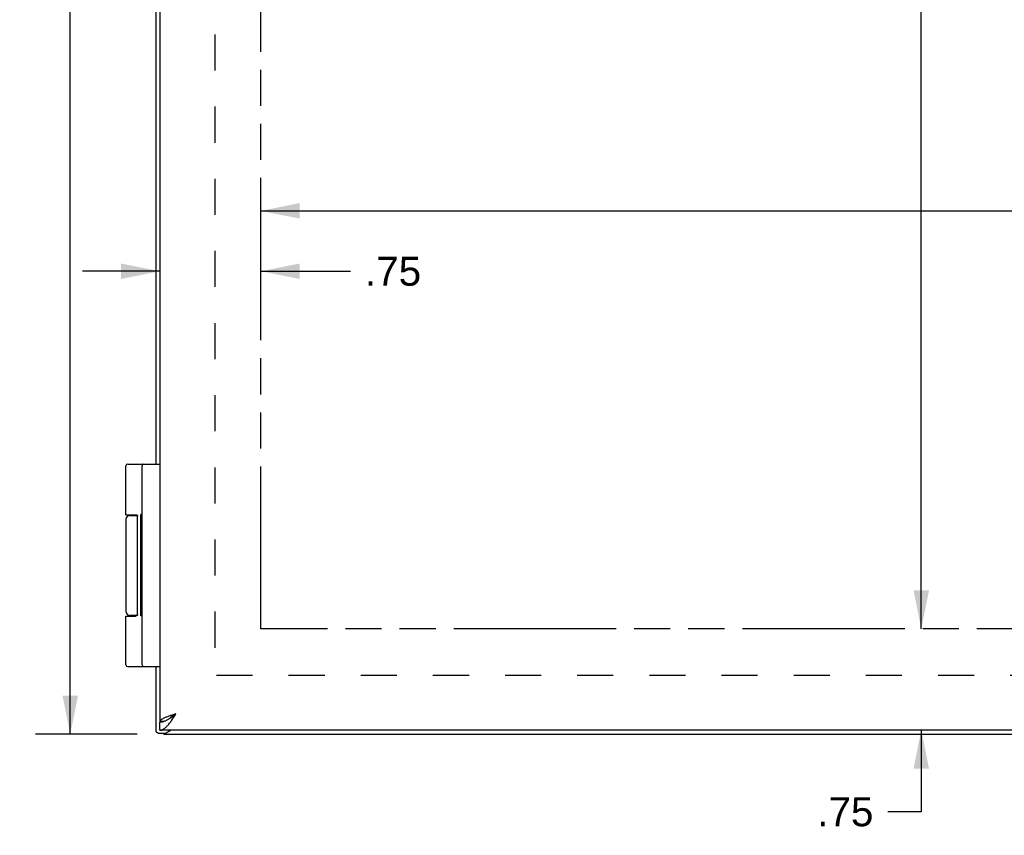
# Model space of a CAD drawing. Header units: inches. Extents: x 0 to 48.6, y 0 to 31.4.
# Tile 3 of 10: x 5.4 to 12.7, y 9 to 15.1. Entities that reach past the tile are written whole.
import ezdxf

# ---------------------------------------------------------------- set-up
doc = ezdxf.new("R2010")
doc.units = ezdxf.units.IN
doc.header["$LTSCALE"] = 2.671429
doc.header["$MEASUREMENT"] = 0
doc.linetypes.add('HIDDEN', pattern=[0.2, 0.1, -0.1])
doc.linetypes.add('PHANTOM', pattern=[0.8, 0.45, -0.05, 0.1, -0.05, 0.1, -0.05])
doc.layers.get('0').update_dxf_attribs({"linetype": 'CONTINUOUS'})
for name, color, linetype in [('02___PRT_ALL_AXES', 7, 'CONTINUOUS'), ('AVAIL_DOOR_SPACE', 7, 'CONTINUOUS'), ('DEFAULT_2', 8, 'HIDDEN'), ('DIMENSIONS', 7, 'CONTINUOUS')]:
    doc.layers.add(name, color=color, linetype=linetype)
doc.styles.get("Standard").update_dxf_attribs({"font": 'arial.ttf'})
doc.dimstyles.new('DIMSTYLE_1', dxfattribs={"dimtxt": 0.214286, "dimasz": 0.285714, "dimexe": 0.09, "dimexo": 0.07, "dimgap": 0.0375, "dimtad": 0, "dimtih": 1, "dimtoh": 1, "dimzin": 4, "dimdsep": 46, "dimtxsty": 'Standard', "dimblk": '_FILLED', "dimblk1": '_FILLED', "dimblk2": '_FILLED', "dimcen": 0.09, "dimazin": 1, "dimtfac": 1, "dimtofl": 0, "dimtmove": 0, "dimatfit": 3, "dimldrblk": '_FILLED', "dimfxl": 0, "dimtolj": 1, "dimtzin": 4, "dimarcsym": 0})

# ---------------------------------------------------------------- blocks, each defined once
blk = doc.blocks.new('_FILLED')
at = {"color": 0, "linetype": 'ByBlock'}
blk.add_solid([(0, 0), (-1, 0.2), (-1, -0.2)], dxfattribs=at)
blk = doc.blocks.new('*D6')
at = {"layer": 'DIMENSIONS', "color": 2, "linetype": 'Continuous'}
for p, q in [((6.2332, 21.7906), (5.4816, 21.7906)), ((5.7387, 21.7906), (5.7387, 16.0049)), ((5.7387, 9.7906), (5.7387, 15.5763)), ((6.2332, 9.7906), (5.4816, 9.7906))]:
    blk.add_line(p, q, dxfattribs=at)
at = {"layer": 'DIMENSIONS', "color": 2, "linetype": 'Continuous', "xscale": 0.2857142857, "yscale": 0.2857142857, "zscale": 0.2857142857}
for p, rotation in [((5.7387, 21.7906), 90), ((5.7387, 9.7906), 270)]:
    blk.add_blockref('_FILLED', p, dxfattribs=dict(at, rotation=rotation))
at = {"layer": 'DIMENSIONS', "color": 2, "linetype": 'Continuous', "insert": (5.7387, 15.8977), "char_height": 0.21429, "width": 0.748805, "attachment_point": 2, "line_spacing_factor": 0.9}
blk.add_mtext('12.00', dxfattribs=at)
blk = doc.blocks.new('*D15')
at = {"layer": 'DIMENSIONS', "color": 2, "linetype": 'Continuous'}
for p, q in [((12.0397, 21.0106), (12.0397, 16.0049)), ((12.0397, 10.5706), (12.0397, 15.5763))]:
    blk.add_line(p, q, dxfattribs=at)
at = {"layer": 'DIMENSIONS', "color": 2, "linetype": 'Continuous', "xscale": 0.2857142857, "yscale": 0.2857142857, "zscale": 0.2857142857}
for p, rotation in [((12.0397, 21.0106), 90), ((12.0397, 10.5706), 270)]:
    blk.add_blockref('_FILLED', p, dxfattribs=dict(at, rotation=rotation))
at = {"layer": 'DIMENSIONS', "color": 2, "linetype": 'Continuous', "insert": (12.0397, 15.8977), "char_height": 0.21429, "width": 0.748805, "attachment_point": 2, "line_spacing_factor": 0.9}
blk.add_mtext('10.44', dxfattribs=at)
blk = doc.blocks.new('*D16')
at = {"layer": 'DIMENSIONS', "color": 2, "linetype": 'Continuous'}
for p, q in [((7.1508, 13.6663), (14.5926, 13.6663)), ((20.4658, 13.6663), (15.5557, 13.6663))]:
    blk.add_line(p, q, dxfattribs=at)
at = {"layer": 'DIMENSIONS', "color": 2, "linetype": 'Continuous', "xscale": 0.2857142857, "yscale": 0.2857142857, "zscale": 0.2857142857, "rotation": 180}
blk.add_blockref('_FILLED', (7.1508, 13.6663), dxfattribs=at)
at = {"layer": 'DIMENSIONS', "color": 2, "linetype": 'Continuous', "xscale": 0.2857142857, "yscale": 0.2857142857, "zscale": 0.2857142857}
blk.add_blockref('_FILLED', (20.4658, 13.6663), dxfattribs=at)
at = {"layer": 'DIMENSIONS', "color": 2, "linetype": 'Continuous', "insert": (15.0741, 13.7735), "char_height": 0.21429, "width": 0.748805, "attachment_point": 2, "line_spacing_factor": 0.9}
blk.add_mtext('13.32', dxfattribs=at)
blk = doc.blocks.new('*D17')
at = {"layer": 'DIMENSIONS', "color": 2, "linetype": 'Continuous'}
for p, q in [((6.4008, 13.2192), (5.8293, 13.2192)), ((7.1508, 13.2192), (7.8135, 13.2192))]:
    blk.add_line(p, q, dxfattribs=at)
at = {"layer": 'DIMENSIONS', "color": 2, "linetype": 'Continuous', "xscale": 0.2857142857, "yscale": 0.2857142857, "zscale": 0.2857142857}
blk.add_blockref('_FILLED', (6.4008, 13.2192), dxfattribs=at)
at = {"layer": 'DIMENSIONS', "color": 2, "linetype": 'Continuous', "xscale": 0.2857142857, "yscale": 0.2857142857, "zscale": 0.2857142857, "rotation": 180}
blk.add_blockref('_FILLED', (7.1508, 13.2192), dxfattribs=at)
at = {"layer": 'DIMENSIONS', "color": 2, "linetype": 'Continuous', "insert": (7.9206, 13.3263), "char_height": 0.21429, "width": 0.415826, "attachment_point": 1, "line_spacing_factor": 0.9}
blk.add_mtext('.75', dxfattribs=at)
blk = doc.blocks.new('*D19')
at = {"layer": 'DIMENSIONS', "color": 2, "linetype": 'Continuous'}
for p, q in [((12.0397, 10.5706), (12.0397, 11.142)), ((12.0397, 9.8206), (12.0397, 9.2155)), ((12.0397, 9.2155), (11.7922, 9.2155))]:
    blk.add_line(p, q, dxfattribs=at)
at = {"layer": 'DIMENSIONS', "color": 2, "linetype": 'Continuous', "xscale": 0.2857142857, "yscale": 0.2857142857, "zscale": 0.2857142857}
for p, rotation in [((12.0397, 10.5706), 270), ((12.0397, 9.8206), 90)]:
    blk.add_blockref('_FILLED', p, dxfattribs=dict(at, rotation=rotation))
at = {"layer": 'DIMENSIONS', "color": 2, "linetype": 'Continuous', "insert": (11.6851, 9.3226), "char_height": 0.21429, "width": 0.415826, "attachment_point": 3, "line_spacing_factor": 0.9}
blk.add_mtext('.75', dxfattribs=at)

msp = doc.modelspace()

# ---------------------------------------------------------------- linework, layer by layer
at = {"color": 3, "linetype": 'Continuous'}
for p, q in [((6.4008, 21.6956), (6.4008, 9.8856)), ((6.3713, 19.7906), (6.3713, 11.7906)), ((6.3713, 10.2906), (6.3713, 9.811)), ((6.4018, 9.8856), (6.4008, 9.8856)), ((22.3408, 9.8206), (6.4008, 9.8206)), ((6.4192, 9.8206), (6.4142, 9.8155)), ((6.4313, 9.7906), (22.3113, 9.7906))]:
    msp.add_line(p, q, dxfattribs=at)
at = {"color": 7, "linetype": 'Continuous'}
for p, q in [((6.1639, 11.7906), (6.4008, 11.7906)), ((6.2708, 10.3036), (6.2708, 11.7776)), ((6.1809, 11.4106), (6.2349, 11.4106)), ((6.2364, 10.6756), (6.2364, 11.4056)), ((6.1509, 10.6656), (6.2208, 10.6656)), ((6.2349, 10.6706), (6.1809, 10.6706)), ((6.1639, 10.2906), (6.4008, 10.2906)), ((6.4008, 9.8206), (6.4008, 9.8806)), ((6.4018, 9.8856), (6.4321, 9.8856)), ((6.3903, 9.7988), (6.4408, 9.7988)), ((6.4313, 9.7906), (6.4313, 9.7988)), ((6.4332, 9.7906), (6.4332, 9.7988))]:
    msp.add_line(p, q, dxfattribs=at)
for points in [[(6.1509, 11.4156), (6.2208, 11.4156), (6.2214, 11.4156), (6.222, 11.4156), (6.2226, 11.4155), (6.2231, 11.4155), (6.2237, 11.4155), (6.2242, 11.4154), (6.2247, 11.4154), (6.2252, 11.4153), (6.2256, 11.4153), (6.2261, 11.4152), (6.2265, 11.4151), (6.2269, 11.4151), (6.2273, 11.415), (6.2276, 11.4149), (6.228, 11.4148), (6.2283, 11.4148), (6.2287, 11.4147), (6.229, 11.4146), (6.2293, 11.4145), (6.2296, 11.4144), (6.2298, 11.4143), (6.2301, 11.4142), (6.2304, 11.4141), (6.2306, 11.414), (6.2308, 11.4139), (6.2311, 11.4138), (6.2313, 11.4136), (6.2315, 11.4135), (6.2317, 11.4134), (6.2319, 11.4133), (6.2321, 11.4132), (6.2323, 11.4131), (6.2325, 11.413), (6.2326, 11.4128), (6.2328, 11.4127), (6.2329, 11.4126), (6.2331, 11.4125), (6.2332, 11.4124), (6.2334, 11.4122), (6.2335, 11.4121), (6.2337, 11.412), (6.2338, 11.4119), (6.2339, 11.4117), (6.234, 11.4116), (6.2341, 11.4115), (6.2343, 11.4114), (6.2344, 11.4113), (6.2345, 11.4111), (6.2346, 11.411), (6.2347, 11.4109), (6.2347, 11.4108), (6.2348, 11.4106), (6.2349, 11.4105), (6.235, 11.4104), (6.2351, 11.4103), (6.2351, 11.4102), (6.2352, 11.41), (6.2353, 11.4099), (6.2354, 11.4098), (6.2354, 11.4097), (6.2355, 11.4096), (6.2355, 11.4094), (6.2356, 11.4093), (6.2356, 11.4092), (6.2357, 11.4091), (6.2358, 11.409), (6.2358, 11.4089), (6.2358, 11.4087), (6.2359, 11.4086), (6.2359, 11.4085), (6.236, 11.4084), (6.236, 11.4083), (6.236, 11.4082), (6.2361, 11.4081), (6.2361, 11.408), (6.2361, 11.4078), (6.2362, 11.4077), (6.2362, 11.4076), (6.2362, 11.4075), (6.2362, 11.4074), (6.2363, 11.4073), (6.2363, 11.4072), (6.2363, 11.4071), (6.2363, 11.407), (6.2363, 11.4069), (6.2364, 11.4068), (6.2364, 11.4066), (6.2364, 11.4065), (6.2364, 11.4064), (6.2364, 11.4063), (6.2364, 11.4062), (6.2364, 11.4061), (6.2364, 11.406), (6.2364, 11.4059), (6.2364, 11.4058), (6.2364, 11.4057), (6.2364, 11.4056)], [(6.2364, 10.6756), (6.2364, 10.6755), (6.2364, 10.6754), (6.2364, 10.6753), (6.2364, 10.6752), (6.2364, 10.675), (6.2364, 10.6749), (6.2364, 10.6748), (6.2364, 10.6747), (6.2364, 10.6746), (6.2364, 10.6745), (6.2364, 10.6744), (6.2363, 10.6743), (6.2363, 10.6742), (6.2363, 10.6741), (6.2363, 10.674), (6.2363, 10.6739), (6.2362, 10.6738), (6.2362, 10.6736), (6.2362, 10.6735), (6.2362, 10.6734), (6.2361, 10.6733), (6.2361, 10.6732), (6.2361, 10.6731), (6.236, 10.673), (6.236, 10.6729), (6.236, 10.6728), (6.2359, 10.6726), (6.2359, 10.6725), (6.2358, 10.6724), (6.2358, 10.6723), (6.2358, 10.6722), (6.2357, 10.6721), (6.2356, 10.6719), (6.2356, 10.6718), (6.2355, 10.6717), (6.2355, 10.6716), (6.2354, 10.6715), (6.2354, 10.6714), (6.2353, 10.6712), (6.2352, 10.6711), (6.2351, 10.671), (6.2351, 10.6709), (6.235, 10.6708), (6.2349, 10.6706), (6.2348, 10.6705), (6.2347, 10.6704), (6.2347, 10.6703), (6.2346, 10.6702), (6.2345, 10.67), (6.2344, 10.6699), (6.2343, 10.6698), (6.2341, 10.6697), (6.234, 10.6695), (6.2339, 10.6694), (6.2338, 10.6693), (6.2337, 10.6692), (6.2335, 10.669), (6.2334, 10.6689), (6.2332, 10.6688), (6.2331, 10.6687), (6.2329, 10.6686), (6.2328, 10.6684), (6.2326, 10.6683), (6.2325, 10.6682), (6.2323, 10.6681), (6.2321, 10.668), (6.2319, 10.6679), (6.2317, 10.6677), (6.2315, 10.6676), (6.2313, 10.6675), (6.2311, 10.6674), (6.2308, 10.6673), (6.2306, 10.6672), (6.2304, 10.6671), (6.2301, 10.667), (6.2298, 10.6669), (6.2296, 10.6668), (6.2293, 10.6667), (6.229, 10.6666), (6.2287, 10.6665), (6.2283, 10.6664), (6.228, 10.6663), (6.2276, 10.6662), (6.2273, 10.6662), (6.2269, 10.6661), (6.2265, 10.666), (6.2261, 10.6659), (6.2256, 10.6659), (6.2252, 10.6658), (6.2247, 10.6658), (6.2242, 10.6657), (6.2237, 10.6657), (6.2231, 10.6657), (6.2226, 10.6656), (6.222, 10.6656), (6.2214, 10.6656), (6.2208, 10.6656)], [(6.4008, 9.8806), (6.405, 9.8807), (6.4093, 9.881), (6.4136, 9.8814), (6.4179, 9.8821), (6.4222, 9.8829), (6.4265, 9.8839), (6.4308, 9.8851), (6.4351, 9.8865), (6.4393, 9.8881), (6.4436, 9.8898), (6.4479, 9.8916), (6.4522, 9.8937), (6.4565, 9.8958), (6.4607, 9.8981), (6.465, 9.9006), (6.4693, 9.9032), (6.4736, 9.9058), (6.4779, 9.9086), (6.4822, 9.9115), (6.4865, 9.9145), (6.4907, 9.9176), (6.495, 9.9208), (6.4993, 9.924), (6.5036, 9.9272), (6.5079, 9.9305), (6.5122, 9.9339), (6.5165, 9.9372), (6.5208, 9.9406)], [(6.5208, 9.9406), (6.5168, 9.9381), (6.5129, 9.9356), (6.509, 9.9331), (6.5052, 9.9306), (6.5015, 9.9281), (6.4978, 9.9256), (6.4942, 9.9231), (6.4908, 9.9206), (6.4874, 9.9181), (6.4842, 9.9156), (6.4812, 9.9131), (6.4783, 9.9106), (6.4756, 9.9081), (6.4732, 9.9056), (6.4731, 9.9056)]]:
    msp.add_lwpolyline(points, dxfattribs=at)
at = {"color": 3, "linetype": 'Continuous'}
for points in [[(6.4008, 9.8206), (6.405, 9.8208), (6.4093, 9.8213), (6.4136, 9.8223), (6.4179, 9.8236), (6.4222, 9.8253), (6.4265, 9.8273), (6.4308, 9.8297), (6.4351, 9.8325), (6.4393, 9.8356), (6.4436, 9.839), (6.4479, 9.8427), (6.4522, 9.8467), (6.4565, 9.8511), (6.4607, 9.8557), (6.465, 9.8606), (6.4693, 9.8657), (6.4736, 9.8711), (6.4779, 9.8767), (6.4822, 9.8825), (6.4865, 9.8885), (6.4907, 9.8946), (6.495, 9.9009), (6.4993, 9.9073), (6.5036, 9.9139), (6.5079, 9.9205), (6.5122, 9.9271), (6.5165, 9.9338), (6.5208, 9.9406)], [(6.5208, 9.9406), (6.5141, 9.9385), (6.5075, 9.9363), (6.5009, 9.9342), (6.4944, 9.9321), (6.4879, 9.93), (6.4816, 9.9279), (6.4754, 9.9258), (6.4693, 9.9237), (6.4634, 9.9215), (6.4576, 9.9194), (6.4521, 9.9173), (6.4467, 9.9152), (6.4416, 9.9131), (6.4368, 9.911), (6.4321, 9.9088), (6.4278, 9.9067), (6.4237, 9.9046), (6.42, 9.9025), (6.4165, 9.9004), (6.4134, 9.8983), (6.4106, 9.8962), (6.4081, 9.894), (6.406, 9.8919), (6.4042, 9.8898), (6.4028, 9.8877), (6.4018, 9.8856)], [(6.3713, 9.811), (6.3713, 9.8109), (6.3714, 9.8109), (6.3714, 9.8109), (6.3716, 9.8109), (6.3717, 9.8109), (6.3719, 9.8109)], [(6.3719, 9.8109), (6.3723, 9.8108), (6.3728, 9.8106), (6.3734, 9.8103), (6.3742, 9.8099), (6.375, 9.8093), (6.3759, 9.8086), (6.3768, 9.8079), (6.3779, 9.8069), (6.379, 9.8059), (6.3802, 9.8048), (6.3814, 9.8035), (6.3827, 9.8022)], [(6.3903, 9.7988), (6.3896, 9.7989), (6.3885, 9.799), (6.3876, 9.7992), (6.3866, 9.7995), (6.3857, 9.7999), (6.3849, 9.8003), (6.3841, 9.8009), (6.3833, 9.8015), (6.3827, 9.8022)], [(6.4332, 9.7906), (6.4339, 9.7907), (6.4346, 9.7909), (6.4355, 9.7913), (6.4365, 9.7918), (6.4375, 9.7926), (6.4387, 9.7934)], [(6.4387, 9.7934), (6.4398, 9.7942), (6.441, 9.7951), (6.4423, 9.7961), (6.4437, 9.7971), (6.4453, 9.7982), (6.4469, 9.7993), (6.4486, 9.8004), (6.4504, 9.8015), (6.4523, 9.8027), (6.4543, 9.8038), (6.4563, 9.8049), (6.4584, 9.8059), (6.4605, 9.8069), (6.4626, 9.8079), (6.4648, 9.8088), (6.4669, 9.8096)], [(6.4858, 9.8206), (6.484, 9.8191), (6.4817, 9.8173), (6.4793, 9.8157), (6.4769, 9.8143), (6.4745, 9.8129), (6.472, 9.8117), (6.4695, 9.8106), (6.4669, 9.8096)]]:
    msp.add_lwpolyline(points, dxfattribs=at)
at = {"color": 7, "linetype": 'Continuous'}
for centre, radius, start, end in [((6.1639, 11.7776), 0.013, 90, 180), ((6.2838, 11.7776), 0.013, 90, 180), ((6.1809, 11.3806), 0.03, 90, 180), ((6.1809, 10.7006), 0.03, 180, 270), ((6.1639, 10.3036), 0.013, 180, 270), ((6.2838, 10.3036), 0.013, 180, 270)]:
    msp.add_arc(centre, radius, start, end, dxfattribs=at)
at = {"layer": '02___PRT_ALL_AXES', "color": 7, "linetype": 'Continuous'}
for p, q in [((6.1509, 11.4156), (6.1509, 11.7776)), ((6.1509, 11.3806), (6.1509, 10.7006)), ((6.2304, 11.414), (6.2304, 11.4106)), ((6.2608, 10.6674), (6.2608, 11.4166)), ((6.2708, 11.4166), (6.2608, 11.4166)), ((6.2708, 11.4112), (6.2608, 11.4112)), ((6.2708, 11.3132), (6.2608, 11.3132)), ((6.2708, 11.1652), (6.2608, 11.1652)), ((6.2708, 10.9301), (6.2608, 10.9301)), ((6.2708, 10.9157), (6.2608, 10.9157)), ((6.1509, 10.3036), (6.1509, 10.6656)), ((6.2304, 10.6706), (6.2304, 10.6671)), ((6.2708, 10.6674), (6.2608, 10.6674))]:
    msp.add_line(p, q, dxfattribs=at)
at = {"layer": 'AVAIL_DOOR_SPACE', "color": 4, "linetype": 'PHANTOM'}
for p, q in [((7.1508, 10.5706), (7.1508, 21.0106)), ((20.4658, 10.5706), (7.1508, 10.5706))]:
    msp.add_line(p, q, dxfattribs=at)
at = {"layer": 'DEFAULT_2', "color": 8, "linetype": 'HIDDEN'}
for p, q in [((6.809, 21.3839), (6.809, 10.1972)), ((6.821, 10.2282), (21.9216, 10.2282))]:
    msp.add_line(p, q, dxfattribs=at)

# ---------------------------------------------------------------- dimensions: what is measured, and where the dimension line sits
at = {"layer": 'DIMENSIONS', "color": 2, "linetype": 'Continuous'}
for base, p1, p2, angle, picture, middle in [((5.7387, 9.7906), (6.3032, 21.7906), (6.3032, 9.7906), 270, '*D6', (5.7478, 15.7894)), ((12.0397, 10.5706), (7.1508, 21.0106), (7.1508, 10.5706), 270, '*D15', (12.0488, 15.7894)), ((6.4008, 13.2192), (7.1508, 10.5706), (6.4008, 9.8856), 180, '*D17', (8.1356, 13.2164)), ((12.0397, 9.8206), (7.1508, 10.5706), (6.4908, 9.8206), 270, '*D19', (11.4842, 9.2127))]:
    dim = msp.add_linear_dim(base=base, p1=p1, p2=p2, angle=angle, dimstyle='DIMSTYLE_1', dxfattribs=at)
    dim.commit()
    dim.dimension.update_dxf_attribs({"geometry": picture, "text_midpoint": middle, "dimtype": 160})
dim = msp.add_linear_dim(base=(20.4657537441, 13.6663283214), p1=(7.1507537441, 10.5705788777), p2=(20.4657537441, 10.5705788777), dimstyle='DIMSTYLE_1', dxfattribs=at)
dim.commit()
dim.dimension.update_dxf_attribs({"geometry": '*D16', "text_midpoint": (15.0820148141, 13.6651333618), "dimtype": 160})

doc.saveas('drawing.dxf')
